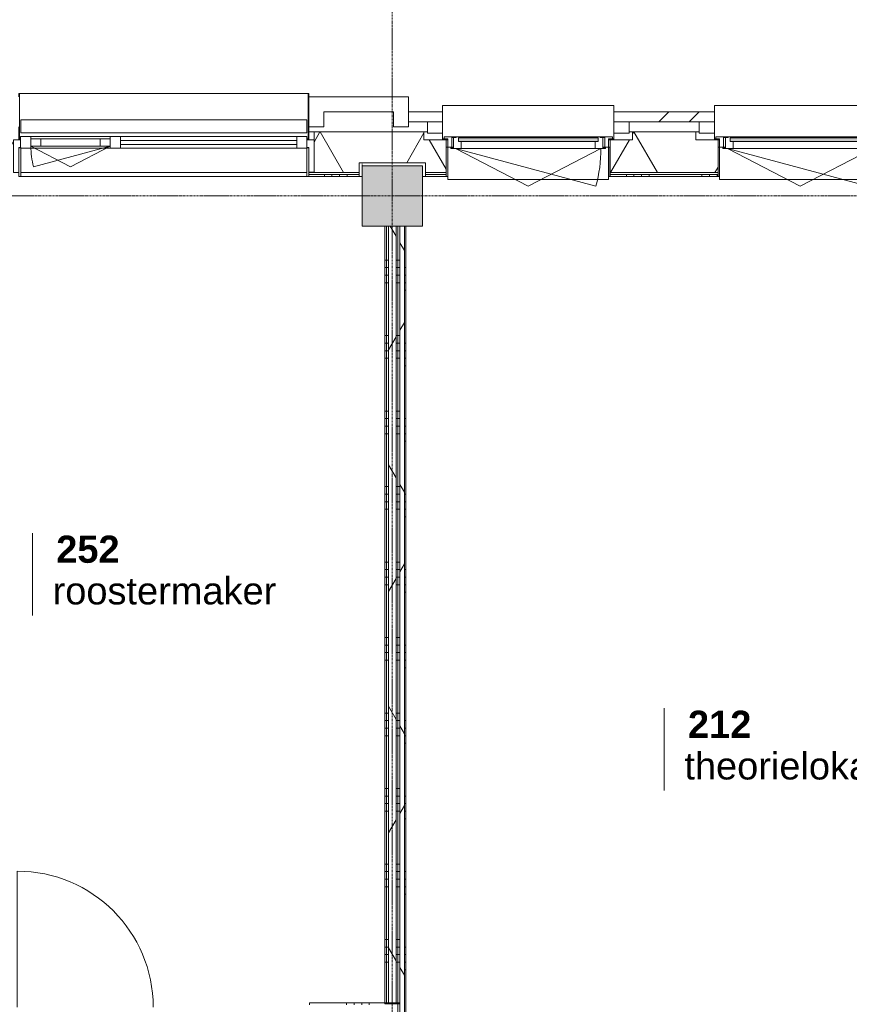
# Model space of a CAD drawing. Header units: millimetres. Extents: x -6115 to 78411, y -6358 to 59618.
# Tile 65 of 99: x 40733 to 46226, y 43246 to 49768. Entities that reach past the tile are written whole.
import ezdxf

# ---------------------------------------------------------------- set-up
doc = ezdxf.new("R2010")
doc.units = ezdxf.units.MM
doc.linetypes.add('Dash', pattern=[6.35, 3.175, -3.175])
doc.linetypes.add('stramien', pattern=[22.225, 12.7, -3.175, 3.175, -3.175])
for name, color, linetype, lineweight in [('00_Algemeen', 7, 'Continuous', 35), ('05_Bouwplaatsvoorzieningen', 7, 'Continuous', 9), ('22_Metselwerk', 7, 'Continuous', 9), ('25_Metaalconstructiewerk', 7, 'Continuous', 9), ('30_Kozijnen-ramen-deuren', 7, 'Continuous', 9), ('42_Dekvloeren en vloersystemen', 7, 'Continuous', 9)]:
    doc.layers.add(name, color=color, linetype=linetype, lineweight=lineweight)
doc.styles.add('Arial_1', font='arial.ttf', dxfattribs={"height": 180})
doc.styles.add('Arial_B', font='arialbd.ttf', dxfattribs={"height": 180})
pattern_1 = [(180, (43250, 46025), (7e-13, -500), []), (180, (43250, 46075), (7e-13, -500), []), (180, (43250, 46125), (7e-13, -500), []), (180, (43250, 46175), (7e-13, -500), [])]
pattern_2 = [(60, (0, 0), (-692.82, 400), []), (120, (0, 0), (-692.82, -400), [])]

# ---------------------------------------------------------------- blocks, each defined once
blk = doc.blocks.new('Direct Shape - 2410-10368 v1 - IFC-model constructie _zonder onderbouw_ _MM21228_-1202395-02 tweede verdieping overzicht')
at = {"layer": '25_Metaalconstructiewerk'}
blk.add_hatch(color=256, dxfattribs=at).paths.add_polyline_path([(-200, -200), (200, -200), (200, 200), (-200, 200), (-200, 5.9)])
for p, q in [((200, 200), (-200, 200)), ((-200, 200), (-200, -200)), ((200, -200), (200, 200)), ((-200, -200), (200, -200))]:
    blk.add_line(p, q, dxfattribs=at)
blk = doc.blocks.new('Direct Shape - NLRS_28_SC_TLB_kolom vierkant prefab_gen_AT_kolom vierkant_gen_lxb 400x400_800334-1202446-02 tweede verdieping overzicht')
blk.add_blockref('Direct Shape - 2410-10368 v1 - IFC-model constructie _zonder onderbouw_ _MM21228_-1202395-02 tweede verdieping overzicht', (0, 0))
blk = doc.blocks.new('2410-10368 v1 - IFC-model constructie _zonder onderbouw_ _MM21228__ifc-1-02 tweede verdieping overzicht')
at = {"layer": '25_Metaalconstructiewerk', "lineweight": 9}
blk.add_blockref('Direct Shape - NLRS_28_SC_TLB_kolom vierkant prefab_gen_AT_kolom vierkant_gen_lxb 400x400_800334-1202446-02 tweede verdieping overzicht', (43200, 48600), dxfattribs=at)
blk = doc.blocks.new('31_AEE_kozijnen_KA1_CS77 - AEE_CS 77_Raam merk A1-6832846-02 tweede verdieping overzicht')
at = {"layer": '30_Kozijnen-ramen-deuren', "true_color": 0xcccccc}
blk.add_hatch(color=254, dxfattribs=at).paths.add_polyline_path([(-462.5, -231.3), (462.5, -231.3), (462.5, -207.3), (-462.5, -207.3)])
at = {"layer": '30_Kozijnen-ramen-deuren'}
for p, q in [((-481.5, -199.5), (-557.5, -199.5)), ((-557.5, -199.5), (-557.5, -212.3)), ((-557.5, -212.3), (-532.5, -212.3)), ((-532.5, -212.3), (-532.5, -267.5)), ((-506.5, -203.3), (-481.5, -203.3)), ((-506.5, -267.5), (-506.5, -203.3)), ((-494.5, -203.8), (-494.5, -272.5)), ((-476.5, -203.8), (-494.5, -203.8)), ((-481.5, -199.5), (-476.5, -199.5)), ((-481.5, -203.3), (-481.5, -199.5)), ((-476.5, -203.3), (-481.5, -203.3)), ((-443.5, -199.5), (-476.5, -199.5)), ((-476.5, -199.5), (-476.5, -203.8)), ((-462.5, -231.3), (-462.5, -207.3)), ((-462.5, -231.3), (-462.5, -207.3)), ((-462.5, -207.3), (462.5, -207.3)), ((462.5, -231.3), (-462.5, -231.3)), ((443.5, -199.5), (-443.5, -199.5)), ((-443.5, -207.3), (-443.5, -199.5)), ((-443.5, -276.5), (-443.5, -231.3)), ((443.5, -199.5), (443.5, -207.3)), ((476.5, -199.5), (443.5, -199.5)), ((443.5, -231.3), (443.5, -276.5)), ((462.5, -207.3), (462.5, -231.3)), ((462.5, -231.3), (462.5, -207.3)), ((476.5, -199.5), (481.5, -199.5)), ((476.5, -203.8), (476.5, -199.5)), ((481.5, -203.3), (476.5, -203.3)), ((494.5, -203.8), (476.5, -203.8)), ((481.5, -199.5), (481.5, -203.3)), ((557.5, -199.5), (481.5, -199.5)), ((481.5, -203.3), (506.5, -203.3)), ((494.5, -272.5), (494.5, -203.8)), ((506.5, -203.3), (506.5, -267.5)), ((532.5, -267.5), (532.5, -212.3)), ((532.5, -212.3), (557.5, -212.3)), ((557.5, -212.3), (557.5, -199.5)), ((-532.5, -267.5), (-506.5, -267.5)), ((-494.5, -272.5), (-511.5, -272.5)), ((-511.5, -272.5), (-511.5, -276.5)), ((-511.5, -276.5), (-443.5, -276.5)), ((-494.5, -267.5), (-506.5, -267.5)), ((-481.5, -276.5), (0, -525.7)), ((-481.5, -276.5), (448.7, -525.7)), ((443.5, -276.5), (-443.5, -276.5)), ((0, -525.7), (481.5, -276.5)), ((443.5, -276.5), (511.5, -276.5)), ((506.5, -267.5), (494.5, -267.5)), ((511.5, -272.5), (494.5, -272.5)), ((506.5, -267.5), (532.5, -267.5)), ((511.5, -276.5), (511.5, -272.5))]:
    blk.add_line(p, q, dxfattribs=at)
blk.add_arc((-481.5, -276.5), 963, 345, 360, dxfattribs=at)
blk = doc.blocks.new('31_AEE_DAI_Dagkant_Interieur - Zonder Onderkant-V135-02 tweede verdieping overzicht')
at = {"layer": '05_Bouwplaatsvoorzieningen'}
for p, q in [((-533, -267.5), (-542.5, -267.5)), ((-533, -461.5), (-533, -267.5)), ((533, -267.5), (533, -461.5)), ((542.5, -267.5), (533, -267.5)), ((-542.5, -461.5), (-533, -461.5)), ((533, -461.5), (542.5, -461.5))]:
    blk.add_line(p, q, dxfattribs=at)
blk = doc.blocks.new('31_AEE_DAI_Dagkant_Interieur - Zonder Onderkant-V136-02 tweede verdieping overzicht')
at = {"layer": '05_Bouwplaatsvoorzieningen'}
for p, q in [((-533, -267.5), (-542.5, -267.5)), ((-533, -461.5), (-533, -267.5)), ((533, -267.5), (533, -461.5)), ((542.5, -267.5), (533, -267.5)), ((-542.5, -461.5), (-533, -461.5)), ((533, -461.5), (542.5, -461.5))]:
    blk.add_line(p, q, dxfattribs=at)
blk = doc.blocks.new('42_AEE_VE_vensterbank - Standaard-6843292-02 tweede verdieping overzicht')
at = {"layer": '05_Bouwplaatsvoorzieningen'}
for p, q in [((-532.5, -482.5), (-532.5, -267.5)), ((532.5, -267.5), (532.5, -482.5)), ((-532.5, -482.5), (532.5, -482.5))]:
    blk.add_line(p, q, dxfattribs=at)
blk = doc.blocks.new('System Panel - 31_AEE_glas-8379063-02 tweede verdieping overzicht')
at = {"layer": '30_Kozijnen-ramen-deuren'}
for p, q in [((583.1, 12.5), (-583.1, 12.5)), ((-583.1, 12.5), (-583.1, -12.5)), ((583.1, -12.5), (583.1, 12.5)), ((-583.1, -12.5), (583.1, -12.5))]:
    blk.add_line(p, q, dxfattribs=at)
blk = doc.blocks.new('Rectangular Mullion - 21_AEE_aluminium_BxD_68x77mm-5675289-02 tweede verdieping overzicht')
at = {"layer": '30_Kozijnen-ramen-deuren'}
for p, q in [((41401, 48993), (42567.2, 48993)), ((41401, 48916), (42567.2, 48916))]:
    blk.add_line(p, q, dxfattribs=at)
blk = doc.blocks.new('Rectangular Mullion - 21_AEE_aluminium_BxD_68x77mm-8378990-02 tweede verdieping overzicht')
at = {"layer": '30_Kozijnen-ramen-deuren'}
for p, q in [((-68, 38.5), (0, 38.5)), ((-68, 25), (-68, 38.5)), ((0, 38.5), (0, -38.5)), ((-68, -38.5), (-68, -25)), ((0, -38.5), (-68, -38.5))]:
    blk.add_line(p, q, dxfattribs=at)
blk = doc.blocks.new('31_AEE_VO_Vliesgevel Paneel - Raam Paneel-8379064-02 tweede verdieping overzicht')
at = {"layer": '30_Kozijnen-ramen-deuren'}
for p, q in [((-196, 25), (-263, 25)), ((-263, 25), (-263, -25)), ((196, 25), (-196, 25)), ((-196, -25), (-196, 25)), ((263, 25), (196, 25)), ((196, 25), (196, -25)), ((263, -25), (263, 25)), ((-263, -25), (-196, -25)), ((-196, -25), (196, -25)), ((196, -25), (263, -25))]:
    blk.add_line(p, q, dxfattribs=at)
blk = doc.blocks.new('Rectangular Mullion - 21_AEE_aluminium_BxD_68x77mm-4873479-02 tweede verdieping overzicht')
at = {"layer": '30_Kozijnen-ramen-deuren'}
for p, q in [((40807, 48993), (41333, 48993)), ((40807, 48916), (41333, 48916))]:
    blk.add_line(p, q, dxfattribs=at)
blk = doc.blocks.new('Rectangular Mullion - 21_AEE_aluminium_BxD_68x77mm-8379970-02 tweede verdieping overzicht')
at = {"layer": '30_Kozijnen-ramen-deuren'}
for p, q in [((-34, 38.5), (34, 38.5)), ((-34, -38.5), (-34, 38.5)), ((34, 38.5), (34, 25)), ((34, -38.5), (-34, -38.5)), ((34, -25), (34, -38.5))]:
    blk.add_line(p, q, dxfattribs=at)
blk = doc.blocks.new('21_AEE_WA_lekdorpel - 21_AEE_WA_lekdorpel-V196-02 tweede verdieping overzicht')
at = {"layer": '05_Bouwplaatsvoorzieningen'}
for p, q in [((-567.5, -34.5), (-567.5, 8)), ((-567.5, 8), (567.5, 8)), ((567.5, 8), (567.5, -34.5)), ((-567.5, -213), (-567.5, -176.5)), ((567.5, -176.5), (567.5, -213)), ((-567.5, -215), (-567.5, -213)), ((-532.5, -213), (-567.5, -213)), ((-532.5, -215), (-567.5, -215)), ((567.5, -213), (532.5, -213)), ((567.5, -215), (532.5, -215)), ((567.5, -213), (567.5, -215))]:
    blk.add_line(p, q, dxfattribs=at)
blk = doc.blocks.new('21_AEE_WA_lekdorpel - 21_AEE_WA_lekdorpel-V197-02 tweede verdieping overzicht')
at = {"layer": '05_Bouwplaatsvoorzieningen'}
for p, q in [((-567.5, -34.5), (-567.5, 8)), ((-567.5, 8), (567.5, 8)), ((567.5, 8), (567.5, -34.5)), ((-567.5, -213), (-567.5, -176.5)), ((567.5, -176.5), (567.5, -213)), ((-567.5, -215), (-567.5, -213)), ((-532.5, -213), (-567.5, -213)), ((-532.5, -215), (-567.5, -215)), ((567.5, -213), (532.5, -213)), ((567.5, -215), (532.5, -215)), ((567.5, -213), (567.5, -215))]:
    blk.add_line(p, q, dxfattribs=at)
blk = doc.blocks.new('31_AEE_SA_Stelkozijn - Specials A-8332686-02 tweede verdieping overzicht')
at = {"layer": '30_Kozijnen-ramen-deuren', "lineweight": 18}
for p, q in [((-960.1, 502.5), (-995, 502.5)), ((-995, 502.5), (-995, 284.5)), ((-960.1, 338.5), (-960.1, 502.5)), ((995, 502.5), (960.1, 502.5)), ((960.1, 502.5), (960.1, 338.5)), ((995, 284.5), (995, 502.5)), ((-948.1, 338.5), (-960.1, 338.5)), ((-948.1, 284.5), (-948.1, 338.5)), ((960.1, 338.5), (948.1, 338.5)), ((948.1, 338.5), (948.1, 284.5)), ((-995, 284.5), (-948.1, 284.5)), ((948.1, 284.5), (995, 284.5))]:
    blk.add_line(p, q, dxfattribs=at)
at = {"layer": '30_Kozijnen-ramen-deuren'}
blk.add_line((-947.6, 502.5), (947.6, 502.5), dxfattribs=at)
blk = doc.blocks.new('41_AEE_SA_Lekdorpel_40mm overstek - Lekdorpel-8332688-02 tweede verdieping overzicht')
at = {"layer": '30_Kozijnen-ramen-deuren'}
for p, q in [((-960, 200), (-960, 280.5)), ((-948.1, 280.5), (-960, 280.5)), ((-955, -13.4), (-955, 279.5)), ((-955, 279.5), (-948.1, 279.5)), ((960, 280.5), (948.1, 280.5)), ((948.1, 279.5), (955, 279.5)), ((955, 279.5), (955, -13.4)), ((960, 280.5), (960, 200)), ((-960, -13.4), (-960, 0)), ((-960, -13.4), (-960, -22.5)), ((-960, -21.5), (-960, -22.5)), ((-960, -22.5), (-955, -22.5)), ((-955, -13.4), (-955, -22.5)), ((-955, -21.7), (-955, -22.5)), ((-955, -22.5), (955, -22.5)), ((955, -22.5), (955, -13.4)), ((955, -22.5), (955, -21.7)), ((955, -22.5), (960, -22.5)), ((960, 0), (960, -13.4)), ((960, -22.5), (960, -13.4)), ((960, -22.5), (960, -21.5))]:
    blk.add_line(p, q, dxfattribs=at)
blk = doc.blocks.new('AEE_SA_Dagkant_interieur - Dagkant Interieur-8332689-02 tweede verdieping overzicht')
at = {"layer": '30_Kozijnen-ramen-deuren', "lineweight": 18}
for p, q in [((-947.6, 527), (-960.1, 527)), ((-960.1, 527), (-960.1, 335.6)), ((-947.6, 335.6), (-947.6, 527)), ((960.1, 527), (947.6, 527)), ((947.6, 527), (947.6, 335.6)), ((960.1, 335.6), (960.1, 527)), ((-960.1, 335.6), (-947.6, 335.6)), ((947.6, 335.6), (960.1, 335.6))]:
    blk.add_line(p, q, dxfattribs=at)
blk = doc.blocks.new('30_AEE_VO_draairichting - 30_AEE_VO_draairichting-8379082-02 tweede verdieping overzicht')
at = {"layer": '30_Kozijnen-ramen-deuren'}
for p, q in [((245.1, 136.1), (-263, 0)), ((0, 136.1), (-263, 0)), ((263, 0), (0, 136.1))]:
    blk.add_line(p, q, dxfattribs=at)
blk.add_arc((-263, 0), 526, 360, 15, dxfattribs=at)
blk = doc.blocks.new('AEE_Zonnescherm11 - AEE_Zonnescherm-6441968-02 tweede verdieping overzicht')
at = {"layer": '30_Kozijnen-ramen-deuren'}
for p, q in [((23455.5, 54490.2), (25351, 54490.2)), ((23455.5, 54490.2), (23455.5, 54405.2)), ((25351, 54490.2), (25351, 54405.2)), ((25351, 54405.2), (23455.5, 54405.2))]:
    blk.add_line(p, q, dxfattribs=at)
blk = doc.blocks.new('30_AEE_VO_draairichting - 30_AEE_VO_draairichting-8193140-02 tweede verdieping overzicht')
at = {"layer": '30_Kozijnen-ramen-deuren'}
blk.add_line((-450, 900), (-450, 0), dxfattribs=at)
blk.add_arc((-450, 0), 900, 360, 90, dxfattribs=at)
blk = doc.blocks.new('00_AEE_tag_ruimte_klein - Naam _ nummer-752176-02 tweede verdieping overzicht')
at = {"layer": '00_Algemeen', "lineweight": 9}
for p, q in [((-8.061, 7.172), (-8.061, 4.245)), ((-8.061, 4.468), (-8.061, 1.718))]:
    blk.add_line(p, q, dxfattribs=at)

msp = doc.modelspace()

# ---------------------------------------------------------------- hatches: boundary and pattern name
at = {"layer": '22_Metselwerk'}
h = msp.add_hatch(dxfattribs=at)
h.set_pattern_fill('FP_173', color=256, angle=45, style=0, pattern_type=2)
h.set_pattern_definition([(45, (400, -3e-13), (-565.6854, 565.6854), []), (45, (600, -5e-13), (-565.6854, 565.6854), [])])
h.paths.add_polyline_path([(43410, 49091), (43410, 49091.5), (43532.5, 49091.5), (43532.5, 49157), (43307.5, 49157), (43307.5, 49091)])
h.paths.add_polyline_path([(44790, 49091), (45332.5, 49091.5), (45332.5, 49157), (44667.5, 49157), (44667.5, 49091.5), (44790, 49091.5)])
h.paths.add_polyline_path([(46590, 49091), (47132.5, 49091.5), (47132.5, 49157), (46467.5, 49157), (46467.5, 49091.5), (46590, 49091.5)])
h.paths.add_polyline_path([(48390, 49091), (48932.5, 49091.5), (48932.5, 49157), (48267.5, 49157), (48267.5, 49091.5), (48390, 49091.5)])
h.paths.add_polyline_path([(50194.5, 49091), (50732.5, 49091.5), (50732.5, 49157), (50067.5, 49157), (50067.5, 49091.5), (50190, 49091)])
h.paths.add_polyline_path([(51990, 49091), (52532.5, 49091.5), (52532.5, 49157), (51867.5, 49157), (51867.5, 49091.5), (51990, 49091.5)])
h.paths.add_polyline_path([(53790, 49091), (54332.5, 49091.5), (54332.5, 49157), (53667.5, 49157), (53667.5, 49091.5), (53790, 49091.5)])
h.paths.add_polyline_path([(55590, 49091), (56132.5, 49091.5), (56132.5, 49157), (55467.5, 49157), (55467.5, 49091.5), (55590, 49091.5)])
h.paths.add_polyline_path([(57390, 49091), (57932.5, 49091.5), (57932.5, 49157), (57267.5, 49157), (57267.5, 49091.5), (57390, 49091.5)])
h.paths.add_polyline_path([(59190, 49091), (59732.5, 49091.5), (59732.5, 49157), (59067.5, 49157), (59067.5, 49091.5), (59190, 49091.5)])
h.paths.add_polyline_path([(60990, 49091), (61532.5, 49091.5), (61532.5, 49157), (60867.5, 49157), (60867.5, 49091.5), (60990, 49091.5)])
h.paths.add_polyline_path([(62790, 49091), (63332.5, 49091.5), (63332.5, 49157), (62667.5, 49157), (62667.5, 49091.5), (62790, 49091.5)])
h.paths.add_polyline_path([(64590, 49091), (65132.5, 49091.5), (65132.5, 49157), (64467.5, 49157), (64467.5, 49091.5), (64590, 49091.5)])
h.paths.add_polyline_path([(66390, 49091), (70691.5, 49091), (70691.5, 49157), (66267.5, 49157), (66267.5, 49091.5), (66390, 49091.5)])
h = msp.add_hatch(dxfattribs=at)
h.set_pattern_fill('FP_207', color=256, angle=60, style=0, pattern_type=2)
h.set_pattern_definition([(240, (35100, 49024.5), (519.615, -300), []), (300, (35100, 49024.5), (519.615, 300), [])])
h.paths.add_polyline_path([(220, 48754.5), (3957.5, 48754.5), (3957.5, 48972.5), (3810, 48972.5), (3810, 49024.5), (-154.5, 49024.5), (-154.5, 48820), (220, 48820)])
h.paths.add_polyline_path([(5175.2, 48754.5), (5180, 48754.5), (5180, 48820), (5620, 48820), (5620, 48754.5), (5757.5, 48754.5), (5757.5, 48972.5), (5610, 48972.5), (5610, 49024.5), (5190, 49024.5), (5190, 48972.5), (5042.5, 48972.5), (5042.5, 48754.5)])
h.paths.add_polyline_path([(6842.5, 48754.5), (7557.5, 48754.5), (7557.5, 48972.5), (7410, 48972.5), (7410, 49024.5), (6990, 49024.5), (6990, 48972.5), (6842.5, 48972.5)])
h.paths.add_polyline_path([(8642.5, 48754.5), (9357.5, 48754.5), (9357.5, 48972.5), (9210, 48972.5), (9210, 49024.5), (8790, 49024.5), (8790, 48972.5), (8642.5, 48972.5)])
h.paths.add_polyline_path([(10580, 48754.5), (10580, 48820), (11020, 48820), (11020, 48754.5), (11157.5, 48754.5), (11157.5, 48972.5), (11010, 48972.5), (11010, 49024.5), (10590, 49024.5), (10590, 48972.5), (10442.5, 48972.5), (10442.5, 48754.5)])
h.paths.add_polyline_path([(12242.5, 48754.5), (12957.5, 48754.5), (12957.5, 48972.5), (12810, 48972.5), (12810, 49024.5), (12390, 49024.5), (12390, 48972.5), (12242.5, 48972.5)])
h.paths.add_polyline_path([(14042.5, 48754.5), (14757.5, 48754.5), (14757.5, 48972.5), (14610, 48972.5), (14610, 49024.5), (14190, 49024.5), (14190, 48972.5), (14042.5, 48972.5)])
h.paths.add_polyline_path([(15842.5, 48754.5), (15980, 48754.5), (15980, 48820), (16420, 48820), (16420, 48754.5), (16557.5, 48754.5), (16557.5, 48972.5), (16410, 48972.5), (16410, 49024.5), (15990, 49024.5), (15990, 48972.5), (15842.5, 48972.5)])
h.paths.add_polyline_path([(17642.5, 48754.5), (18357.5, 48754.5), (18357.5, 48972.5), (18210, 48972.5), (18210, 49024.5), (17790, 49024.5), (17790, 48972.5), (17642.5, 48972.5)])
h.paths.add_polyline_path([(19442.5, 48754.5), (20157.5, 48754.5), (20157.5, 48972.5), (20010, 48972.5), (20010, 49024.5), (19590, 49024.5), (19590, 48972.5), (19442.5, 48972.5)])
h.paths.add_polyline_path([(21242.5, 48754.5), (22980, 48754.5), (22980, 48820), (23412.4, 48820), (23412.4, 49024.5), (21390, 49024.5), (21390, 48972.5), (21242.5, 48972.5)])
h.paths.add_polyline_path([(23447.4, 48754.5), (23447.4, 48757.5), (23420, 48757.5), (23420, 48754.5)])
h.paths.add_polyline_path([(26687.4, 48754.5), (26870, 48754.5), (26870, 48820), (27130, 48820), (27130, 48754.5), (27347, 48754.5), (27347, 48757.5), (27312, 48757.5), (27312, 49024.5), (26722.4, 49024.5), (26722.4, 48757.5), (26687.4, 48757.5)])
h.paths.add_polyline_path([(29267, 48754.5), (29570, 48754.5), (29570, 48820), (29830, 48820), (29830, 48754.5), (29939, 48754.5), (29939, 49024.5), (29302, 49024.5), (29302, 48757.5), (29267, 48757.5)])
h.paths.add_polyline_path([(31835.2, 48754.5), (32270, 48754.5), (32270, 48820), (32530, 48820), (32530, 48754.5), (33960, 48754.5), (33960, 48820), (34212.4, 48820), (34212.4, 49024.5), (31835.2, 49024.5)])
h.paths.add_polyline_path([(34247.4, 48754.5), (34247.4, 48757.5), (34220, 48757.5), (34220, 48754.5)])
h.paths.add_polyline_path([(37575, 48754.5), (37670, 48754.5), (37670, 48820), (37930, 48820), (37930, 48754.5), (38147, 48754.5), (38147, 48757.5), (38112, 48757.5), (38112, 49024.5), (37522.4, 49024.5), (37522.4, 48757.5), (37487.4, 48757.5), (37487.4, 48754.5), (37504.5, 48754.5)])
h.paths.add_polyline_path([(40067, 48754.5), (40370, 48754.5), (40370, 48820), (40630, 48820), (40630, 48754.5), (40727.1, 48754.5), (40727.1, 48757.5), (40692.1, 48757.5), (40692.1, 49024.5), (40102, 49024.5), (40102, 48757.5), (40067, 48757.5)])
h.paths.add_polyline_path([(42647.1, 48754.5), (42980, 48754.5), (42980, 48820), (43420, 48820), (43420, 48754.5), (43557.5, 48754.5), (43557.5, 48972.5), (43410, 48972.5), (43410, 49024.5), (42682.1, 49024.5), (42682.1, 48757.5), (42647.1, 48757.5)])
h.paths.add_polyline_path([(44642.5, 48754.5), (45357.5, 48754.5), (45357.5, 48972.5), (45210, 48972.5), (45210, 49024.5), (44790, 49024.5), (44790, 48972.5), (44642.5, 48972.5)])
h.paths.add_polyline_path([(46442.5, 48754.5), (47157.5, 48754.5), (47157.5, 48972.5), (47010, 48972.5), (47010, 49024.5), (46590, 49024.5), (46590, 48972.5), (46442.5, 48972.5)])
h.paths.add_polyline_path([(48380, 48754.5), (48380, 48820), (48820, 48820), (48820, 48754.5), (48957.5, 48754.5), (48957.5, 48972.5), (48810, 48972.5), (48810, 49024.5), (48390, 49024.5), (48390, 48972.5), (48242.5, 48972.5), (48242.5, 48754.5)])
h.paths.add_polyline_path([(50042.5, 48754.5), (50757.5, 48754.5), (50757.5, 48972.5), (50610, 48972.5), (50610, 49024.5), (50190, 49024.5), (50190, 48972.5), (50042.5, 48972.5)])
h.paths.add_polyline_path([(51842.5, 48754.5), (52557.5, 48754.5), (52557.5, 48972.5), (52410, 48972.5), (52410, 49024.5), (51990, 49024.5), (51990, 48972.5), (51842.5, 48972.5)])
h.paths.add_polyline_path([(53642.5, 48754.5), (53780, 48754.5), (53780, 48820), (54220, 48820), (54220, 48754.5), (54357.5, 48754.5), (54357.5, 48972.5), (54210, 48972.5), (54210, 49024.5), (53790, 49024.5), (53790, 48972.5), (53642.5, 48972.5)])
h.paths.add_polyline_path([(55442.5, 48754.5), (56157.5, 48754.5), (56157.5, 48972.5), (56010, 48972.5), (56010, 49024.5), (55590, 49024.5), (55590, 48972.5), (55442.5, 48972.5)])
h.paths.add_polyline_path([(57242.5, 48754.5), (57957.5, 48754.5), (57957.5, 48972.5), (57810, 48972.5), (57810, 49024.5), (57390, 49024.5), (57390, 48972.5), (57242.5, 48972.5)])
h.paths.add_polyline_path([(59180, 48754.5), (59180, 48820), (59620, 48820), (59620, 48754.5), (59757.5, 48754.5), (59757.5, 48972.5), (59610, 48972.5), (59610, 49024.5), (59190, 49024.5), (59190, 48972.5), (59042.5, 48972.5), (59042.5, 48754.5)])
h.paths.add_polyline_path([(60842.5, 48754.5), (61557.5, 48754.5), (61557.5, 48972.5), (61410, 48972.5), (61410, 49024.5), (60990, 49024.5), (60990, 48972.5), (60842.5, 48972.5)])
h.paths.add_polyline_path([(62642.5, 48754.5), (63357.5, 48754.5), (63357.5, 48972.5), (63210, 48972.5), (63210, 49024.5), (62790, 49024.5), (62790, 48972.5), (62642.5, 48972.5)])
h.paths.add_polyline_path([(64580, 48754.5), (64580, 48820), (65020, 48820), (65020, 48754.5), (65157.5, 48754.5), (65157.5, 48972.5), (65010, 48972.5), (65010, 49024.5), (64590, 49024.5), (64590, 48972.5), (64442.5, 48972.5), (64442.5, 48754.5)])
h.paths.add_polyline_path([(66242.5, 48754.5), (69980, 48754.5), (69980, 48820), (70354.5, 48820), (70354.5, 49024.5), (66390, 49024.5), (66390, 48972.5), (66242.5, 48972.5)])
h = msp.add_hatch(dxfattribs=at)
h.set_pattern_fill('FP_208', color=256, angle=90, style=0, pattern_type=2)
h.set_pattern_definition([(270, (34900, 49024.5), (500, -2e-12), []), (270, (34850, 49024.5), (500, -2e-12), []), (270, (34800, 49024.5), (500, -2e-12), []), (270, (34750, 49024.5), (500, -2e-12), [])])
h.paths.add_polyline_path([(220, 48730), (3957.5, 48730), (3957.5, 48742.5), (220, 48742.5)])
h.paths.add_polyline_path([(5180, 48730), (5180, 48742.5), (5042.5, 48742.5), (5042.5, 48730)])
h.paths.add_polyline_path([(5757.5, 48730), (5757.5, 48742.5), (5620, 48742.5), (5620, 48730)])
h.paths.add_polyline_path([(6842.5, 48730), (7157.5, 48730), (7157.5, 48742.5), (6842.5, 48742.5)])
h.paths.add_polyline_path([(7187.5, 48730), (7287.5, 48730), (7287.5, 48742.5), (7187.5, 48742.5)])
h.paths.add_polyline_path([(7317.5, 48730), (7557.5, 48730), (7557.5, 48742.5), (7317.5, 48742.5)])
h.paths.add_polyline_path([(8642.5, 48730), (9357.5, 48730), (9357.5, 48742.5), (8642.5, 48742.5)])
h.paths.add_polyline_path([(10580, 48730), (10580, 48742.5), (10442.5, 48742.5), (10442.5, 48730)])
h.paths.add_polyline_path([(11020, 48730), (11157.5, 48730), (11157.5, 48742.5), (11020, 48742.5)])
h.paths.add_polyline_path([(12242.5, 48730), (12957.5, 48730), (12957.5, 48742.5), (12242.5, 48742.5)])
h.paths.add_polyline_path([(14042.5, 48730), (14450, 48730), (14450, 48742.5), (14042.5, 48742.5)])
h.paths.add_polyline_path([(14490, 48730), (14757.5, 48730), (14757.5, 48742.5), (14480, 48742.5), (14480, 48730)])
h.paths.add_polyline_path([(15842.5, 48730), (15980, 48730), (15980, 48742.5), (15842.5, 48742.5)])
h.paths.add_polyline_path([(16420, 48730), (16557.5, 48730), (16557.5, 48742.5), (16420, 48742.5)])
h.paths.add_polyline_path([(17642.5, 48730), (18357.5, 48730), (18357.5, 48742.5), (17642.5, 48742.5)])
h.paths.add_polyline_path([(19442.5, 48730), (20157.5, 48730), (20157.5, 48742.5), (19442.5, 48742.5)])
h.paths.add_polyline_path([(21537.5, 48730), (21550, 48730), (21550, 48742.5), (21242.5, 48742.5), (21242.5, 48730), (21525, 48730)])
h.paths.add_polyline_path([(21625, 48730), (21650, 48730), (21650, 48742.5), (21625, 48742.5)])
h.paths.add_polyline_path([(21680, 48730), (22980, 48730), (22980, 48742.5), (21680, 48742.5)])
h.paths.add_polyline_path([(23420, 48730), (23447.4, 48730), (23447.4, 48742.5), (23420, 48742.5)])
h.paths.add_polyline_path([(26687.4, 48730), (26870, 48730), (26870, 48742.5), (26687.4, 48742.5)])
h.paths.add_polyline_path([(27130, 48730), (27347, 48730), (27347, 48742.5), (27130, 48742.5)])
h.paths.add_polyline_path([(29267, 48730), (29570, 48730), (29570, 48742.5), (29267, 48742.5)])
h.paths.add_polyline_path([(29830, 48730), (29939, 48730), (29939, 48742.5), (29830, 48742.5)])
h.paths.add_polyline_path([(31835.2, 48730), (32270, 48730), (32270, 48742.5), (31835.2, 48742.5)])
h.paths.add_polyline_path([(32530, 48730), (33960, 48730), (33960, 48742.5), (32530, 48742.5)])
h.paths.add_polyline_path([(34247.4, 48730), (34247.4, 48742.5), (34220, 48742.5), (34220, 48730)])
h.paths.add_polyline_path([(37575, 48730), (37575, 48742.5), (37487.4, 48742.5), (37487.4, 48730), (37562.5, 48730)])
h.paths.add_polyline_path([(37670, 48730), (37670, 48742.5), (37625, 48742.5), (37625, 48730), (37650, 48730)])
h.paths.add_polyline_path([(37930, 48730), (38147, 48730), (38147, 48742.5), (37930, 48742.5)])
h.paths.add_polyline_path([(40067, 48730), (40370, 48730), (40370, 48742.5), (40067, 48742.5)])
h.paths.add_polyline_path([(40630, 48730), (40727.1, 48730), (40727.1, 48742.5), (40630, 48742.5)])
h.paths.add_polyline_path([(42647.1, 48730), (42980, 48730), (42980, 48742.5), (42647.1, 48742.5)])
h.paths.add_polyline_path([(43557.5, 48730), (43557.5, 48742.5), (43420, 48742.5), (43420, 48730), (43547.4, 48730)])
h.paths.add_polyline_path([(44642.5, 48730), (45357.5, 48730), (45357.5, 48742.5), (44642.5, 48742.5)])
h.paths.add_polyline_path([(46442.5, 48730), (47157.5, 48730), (47157.5, 48742.5), (46442.5, 48742.5)])
h.paths.add_polyline_path([(48242.5, 48730), (48380, 48730), (48380, 48742.5), (48242.5, 48742.5)])
h.paths.add_polyline_path([(48957.5, 48730), (48957.5, 48742.5), (48820, 48742.5), (48820, 48730)])
h.paths.add_polyline_path([(50042.5, 48730), (50757.5, 48730), (50757.5, 48742.5), (50042.5, 48742.5)])
h.paths.add_polyline_path([(51842.5, 48730), (52557.5, 48730), (52557.5, 48742.5), (51842.5, 48742.5)])
h.paths.add_polyline_path([(53780, 48730), (53780, 48742.5), (53642.5, 48742.5), (53642.5, 48730)])
h.paths.add_polyline_path([(54220, 48730), (54357.5, 48730), (54357.5, 48742.5), (54220, 48742.5)])
h.paths.add_polyline_path([(55442.5, 48730), (56157.5, 48730), (56157.5, 48742.5), (55442.5, 48742.5)])
h.paths.add_polyline_path([(57242.5, 48730), (57957.5, 48730), (57957.5, 48742.5), (57242.5, 48742.5)])
h.paths.add_polyline_path([(59042.5, 48730), (59180, 48730), (59180, 48742.5), (59042.5, 48742.5)])
h.paths.add_polyline_path([(59620, 48730), (59757.5, 48730), (59757.5, 48742.5), (59620, 48742.5)])
h.paths.add_polyline_path([(60842.5, 48730), (61557.5, 48730), (61557.5, 48742.5), (60842.5, 48742.5)])
h.paths.add_polyline_path([(62642.5, 48730), (63357.5, 48730), (63357.5, 48742.5), (62642.5, 48742.5)])
h.paths.add_polyline_path([(64442.5, 48730), (64580, 48730), (64580, 48742.5), (64442.5, 48742.5)])
h.paths.add_polyline_path([(65157.5, 48730), (65157.5, 48742.5), (65020, 48742.5), (65020, 48730)])
h.paths.add_polyline_path([(66242.5, 48730), (69980, 48730), (69980, 48742.5), (66242.5, 48742.5)])
h = msp.add_hatch(dxfattribs=at)
h.set_pattern_fill('FP_1', color=256, angle=90, style=0, pattern_type=2)
h.set_pattern_definition(pattern_1)
h.paths.add_polyline_path([(43150, 43250), (43162.5, 43250), (43162.5, 48400), (43150, 48400), (43150, 43760.5)])
h = msp.add_hatch(dxfattribs=at)
h.set_pattern_fill('FP_1', color=256, angle=90, style=0, pattern_type=2)
h.set_pattern_definition(pattern_1)
h.paths.add_polyline_path([(43175, 43250), (43175, 48400), (43162.5, 48400), (43162.5, 43250)])
h = msp.add_hatch(dxfattribs=at)
h.set_pattern_fill('FP_2', color=256, angle=60, style=0, pattern_type=2)
h.set_pattern_definition(pattern_2)
h.paths.add_polyline_path([(43175, 43250), (43225, 43250), (43225, 48400), (43175, 48400), (43175, 43760.5)])
h = msp.add_hatch(dxfattribs=at)
h.set_pattern_fill('FP_1', color=256, angle=90, style=0, pattern_type=2)
h.set_pattern_definition(pattern_1)
h.paths.add_polyline_path([(43237.5, 43250), (43237.5, 48400), (43225, 48400), (43225, 43250)])
h = msp.add_hatch(dxfattribs=at)
h.set_pattern_fill('FP_1', color=256, angle=90, style=0, pattern_type=2)
h.set_pattern_definition(pattern_1)
h.paths.add_polyline_path([(43237.5, 43250), (43250, 43250), (43250, 48400), (43237.5, 48400), (43237.5, 43760.5)])
h = msp.add_hatch(dxfattribs=at)
h.set_pattern_fill('FP_2', color=256, angle=60, style=0, pattern_type=2)
h.set_pattern_definition(pattern_2)
h.paths.add_polyline_path([(43250, 43250), (43280, 43250), (43280, 48400), (43250, 48400), (43250, 43760.5)])
h = msp.add_hatch(dxfattribs=at)
h.set_pattern_fill('FP_315', color=256, angle=90, style=0, pattern_type=2)
h.set_pattern_definition([(1e-13, (43250, 45625), (-9e-13, 500), []), (1e-13, (43250, 45575), (-9e-13, 500), []), (1e-13, (43250, 45525), (-9e-13, 500), []), (1e-13, (43250, 45475), (-9e-13, 500), [])])
h.paths.add_polyline_path([(43280, 43250), (43290, 43250), (43290, 48400), (43280, 48400), (43280, 43760.5)])
h = msp.add_hatch(dxfattribs=at)
h.set_pattern_fill('FP_103', color=256, angle=90, style=0, pattern_type=2)
h.set_pattern_definition([(90, (37897.5, 43150), (-500, -2e-12), []), (90, (37947.5, 43150), (-500, -2e-12), []), (90, (37997.5, 43150), (-500, -2e-12), []), (90, (38047.5, 43150), (-500, -2e-12), [])])
h.paths.add_polyline_path([(43237.5, 43242.5), (43237.5, 43255), (42651, 43255), (42651, 43242.5), (43225, 43242.5)])
h.paths.add_polyline_path([(40625, 43242.5), (40650, 43242.5), (40650, 43255), (40625, 43255)])
h.paths.add_polyline_path([(40575, 43242.5), (40575, 43255), (39651, 43255), (39651, 43242.5), (39921.6, 43242.5)])
h.paths.add_polyline_path([(37625, 43242.5), (37650, 43242.5), (37650, 43255), (37625, 43255)])
h.paths.add_polyline_path([(37504.5, 43242.5), (37575, 43242.5), (37575, 43255), (37211, 43255), (37211, 43242.5)])
h.paths.add_polyline_path([(35087.4, 43242.5), (35135, 43242.5), (35135, 43255), (34440.5, 43255), (34440.5, 43242.5)])
h.paths.add_polyline_path([(35210, 43242.5), (35210, 43255), (35185, 43255), (35185, 43242.5)])
h.paths.add_polyline_path([(32245, 43242.5), (32270, 43242.5), (32270, 43255), (32245, 43255)])
h.paths.add_polyline_path([(32439.5, 43242.5), (32439.5, 43255), (32345, 43255), (32345, 43242.5)])
h = msp.add_hatch(dxfattribs=at)
h.set_pattern_fill('FP_237', color=256, angle=90, style=0, pattern_type=2)
h.set_pattern_definition([(180, (43250, 41852.5), (9e-13, -500), []), (180, (43250, 41902.5), (9e-13, -500), []), (180, (43250, 41952.5), (9e-13, -500), []), (180, (43250, 42002.5), (9e-13, -500), [])])
h.paths.add_polyline_path([(43237.5, 40137.5), (43250, 40137.5), (43250, 43255), (43237.5, 43255), (43237.5, 40155.7)])
h = msp.add_hatch(dxfattribs=at)
h.set_pattern_fill('FP_2', color=256, angle=60, style=0, pattern_type=2)
h.set_pattern_definition(pattern_2)
h.paths.add_polyline_path([(43280, 40125), (43280, 43250), (43250, 43250), (43250, 40125)])
h = msp.add_hatch(dxfattribs=at)
h.set_pattern_fill('FP_314', color=256, angle=90, style=0, pattern_type=2)
h.set_pattern_definition([(2e-13, (43250, 41500), (-1e-12, 500), []), (2e-13, (43250, 41450), (-1e-12, 500), []), (2e-13, (43250, 41400), (-1e-12, 500), []), (2e-13, (43250, 41350), (-1e-12, 500), [])])
h.paths.add_polyline_path([(43280, 40150), (43290, 40150), (43290, 43250), (43280, 43250), (43280, 40433)])

# ---------------------------------------------------------------- linework, layer by layer
at = {"layer": '00_Algemeen', "color": 150, "linetype": 'stramien', "lineweight": 9, "true_color": 0x0080ff}
for p, q in [((43200, -4950.1), (43200, 59018.3)), ((77811.4, 48600), (-5515.3, 48600))]:
    msp.add_line(p, q, dxfattribs=at)
at = {"layer": '00_Algemeen', "linetype": 'Dash', "lineweight": 9}
msp.add_line((43000, 48820), (43000, 48800), dxfattribs=at)
at = {"layer": '22_Metselwerk', "lineweight": 18}
for p, q in [((43307.5, 49257), (42647.1, 49257)), ((42647.1, 49257), (42647.1, 49057)), ((43307.5, 49057), (43307.5, 49257)), ((42747.1, 49157), (43207.5, 49157)), ((42747.1, 49057), (42747.1, 49157)), ((43207.5, 49157), (43207.5, 49057)), ((42647.1, 49057), (42747.1, 49057)), ((43207.5, 49057), (43307.5, 49057)), ((43410, 49024.5), (42682.1, 49024.5)), ((42682.1, 49024.5), (42682.1, 48757.5)), ((43410, 48972.5), (43410, 49024.5)), ((45210, 49024.5), (44790, 49024.5)), ((44790, 49024.5), (44790, 48972.5)), ((45210, 48972.5), (45210, 49024.5)), ((43557.5, 48972.5), (43410, 48972.5)), ((43557.5, 48754.5), (43557.5, 48972.5)), ((44790, 48972.5), (44642.5, 48972.5)), ((44642.5, 48972.5), (44642.5, 48754.5)), ((45357.5, 48972.5), (45210, 48972.5)), ((45357.5, 48754.5), (45357.5, 48972.5)), ((42980, 48754.5), (42980, 48820)), ((42980, 48820), (43420, 48820)), ((43420, 48820), (43420, 48754.5)), ((42682.1, 48757.5), (42647.1, 48757.5)), ((42647.1, 48757.5), (42647.1, 48754.5)), ((42647.1, 48754.5), (42980, 48754.5)), ((43420, 48754.5), (43557.5, 48754.5)), ((44642.5, 48754.5), (45357.5, 48754.5)), ((43225, 48400), (43175, 48400)), ((43175, 43250), (43175, 48400)), ((43225, 43250), (43225, 48400)), ((43175, 43250), (43225, 43250))]:
    msp.add_line(p, q, dxfattribs=at)
at = {"layer": '22_Metselwerk'}
for p, q in [((43532.5, 49157), (43307.5, 49157)), ((43532.5, 49091.5), (43532.5, 49157)), ((45332.5, 49157), (44667.5, 49157)), ((44667.5, 49157), (44667.5, 49091.5)), ((45332.5, 49091.5), (45332.5, 49157)), ((43307.5, 49091), (43532.5, 49091)), ((43410, 49091), (43410, 49091.5)), ((43410, 49091.5), (43532.5, 49091.5)), ((43432.5, 49091), (43432.5, 49015)), ((43532.5, 49015), (43532.5, 49091)), ((44667.5, 49091.5), (44790, 49091.5)), ((44667.5, 49091), (45332.5, 49091)), ((44667.5, 49091), (44667.5, 49015)), ((44767.5, 49015), (44767.5, 49091)), ((44790, 49091.5), (44790, 49091)), ((45210, 49091), (45210, 49091.5)), ((45210, 49091.5), (45332.5, 49091.5)), ((45232.5, 49091), (45232.5, 49015)), ((45332.5, 49015), (45332.5, 49091)), ((42647.1, 49024.5), (42682.1, 49024.5)), ((42647.1, 48976.5), (42647.1, 48972.5)), ((43410, 49024.5), (43432.5, 49024.5)), ((43432.5, 49015), (43532.5, 49015)), ((44667.5, 49015), (44767.5, 49015)), ((44767.5, 49024.5), (44790, 49024.5)), ((45210, 49024.5), (45232.5, 49024.5)), ((45232.5, 49015), (45332.5, 49015)), ((43557.5, 48972.5), (43567.5, 48972.5)), ((44632.5, 48972.5), (44642.5, 48972.5)), ((45357.5, 48972.5), (45367.5, 48972.5)), ((42634.7, 48730), (40739.5, 48730)), ((42647.1, 48754.5), (42647.1, 48730)), ((42647.1, 48742.5), (42980, 48742.5)), ((42647.1, 48730), (42980, 48730)), ((42980, 48730), (42980, 48754.5)), ((43420, 48754.5), (43420, 48730)), ((43420, 48742.5), (43557.5, 48742.5)), ((43420, 48730), (43557.5, 48730)), ((43557.5, 48730), (43557.5, 48754.5)), ((44642.5, 48754.5), (44642.5, 48730)), ((44642.5, 48742.5), (45357.5, 48742.5)), ((44642.5, 48730), (45357.5, 48730)), ((45357.5, 48730), (45357.5, 48754.5)), ((43150, 48400), (43150, 43250)), ((43175, 48400), (43150, 48400)), ((43162.5, 43250), (43162.5, 48400)), ((43290, 48400), (43225, 48400)), ((43237.5, 40137.5), (43237.5, 48400)), ((43250, 48400), (43250, 40125)), ((43280, 48400), (43280, 40125)), ((43290, 40150), (43290, 48400)), ((43250, 43255), (42651, 43255)), ((42651, 43255), (42651, 43242.5)), ((43150, 43250), (43175, 43250)), ((43225, 43250), (43250, 43250))]:
    msp.add_line(p, q, dxfattribs=at)
at = {"layer": '30_Kozijnen-ramen-deuren'}
for p, q in [((42635.2, 48993), (42567.2, 48993)), ((42567.2, 48993), (42567.2, 48916)), ((42635.2, 48916), (42635.2, 48993)), ((42567.2, 48916), (42635.2, 48916))]:
    msp.add_line(p, q, dxfattribs=at)
at = {"layer": '42_Dekvloeren en vloersystemen'}
for p, q in [((43000, 48730), (42980, 48730)), ((43420, 48730), (43400, 48730))]:
    msp.add_line(p, q, dxfattribs=at)

# ---------------------------------------------------------------- block references
at = {"lineweight": 5}
msp.add_blockref('2410-10368 v1 - IFC-model constructie _zonder onderbouw_ _MM21228__ifc-1-02 tweede verdieping overzicht', (0, 0), dxfattribs=at)
at = {"layer": '00_Algemeen', "lineweight": 9, "xscale": 99.99999999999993, "yscale": 99.99999999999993, "zscale": 99.99999999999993}
for p in [(41623.6, 45650.5), (45806.5, 44490.9)]:
    msp.add_blockref('00_AEE_tag_ruimte_klein - Naam _ nummer-752176-02 tweede verdieping overzicht', p, dxfattribs=at)
at = {"layer": '05_Bouwplaatsvoorzieningen'}
for name, p in [('21_AEE_WA_lekdorpel - 21_AEE_WA_lekdorpel-V196-02 tweede verdieping overzicht', (44100, 49191.5)), ('21_AEE_WA_lekdorpel - 21_AEE_WA_lekdorpel-V197-02 tweede verdieping overzicht', (45900, 49191.5)), ('31_AEE_DAI_Dagkant_Interieur - Zonder Onderkant-V135-02 tweede verdieping overzicht', (44100, 49191.5)), ('42_AEE_VE_vensterbank - Standaard-6843292-02 tweede verdieping overzicht', (44100, 49191.5)), ('31_AEE_DAI_Dagkant_Interieur - Zonder Onderkant-V136-02 tweede verdieping overzicht', (45900, 49191.5)), ('42_AEE_VE_vensterbank - Standaard-6843292-02 tweede verdieping overzicht', (45900, 49191.5))]:
    msp.add_blockref(name, p, dxfattribs=at)
at = {"layer": '30_Kozijnen-ramen-deuren', "rotation": 180}
for name, p in [('41_AEE_SA_Lekdorpel_40mm overstek - Lekdorpel-8332688-02 tweede verdieping overzicht', (41687.1, 49257)), ('31_AEE_VO_Vliesgevel Paneel - Raam Paneel-8379064-02 tweede verdieping overzicht', (41070, 48954.5)), ('31_AEE_SA_Stelkozijn - Specials A-8332686-02 tweede verdieping overzicht', (41687.1, 49257)), ('AEE_SA_Dagkant_interieur - Dagkant Interieur-8332689-02 tweede verdieping overzicht', (41687.1, 49257)), ('30_AEE_VO_draairichting - 30_AEE_VO_draairichting-8379082-02 tweede verdieping overzicht', (41070, 48929.5)), ('System Panel - 31_AEE_glas-8379063-02 tweede verdieping overzicht', (41984.1, 48954.5))]:
    msp.add_blockref(name, p, dxfattribs=at)
at = {"layer": '30_Kozijnen-ramen-deuren'}
for name, p in [('AEE_Zonnescherm11 - AEE_Zonnescherm-6441968-02 tweede verdieping overzicht', (17284, -5386.2)), ('Rectangular Mullion - 21_AEE_aluminium_BxD_68x77mm-4873479-02 tweede verdieping overzicht', (0, 0)), ('Rectangular Mullion - 21_AEE_aluminium_BxD_68x77mm-5675289-02 tweede verdieping overzicht', (0, 0)), ('31_AEE_kozijnen_KA1_CS77 - AEE_CS 77_Raam merk A1-6832846-02 tweede verdieping overzicht', (44100, 49191.5)), ('31_AEE_kozijnen_KA1_CS77 - AEE_CS 77_Raam merk A1-6832846-02 tweede verdieping overzicht', (45900, 49191.5)), ('30_AEE_VO_draairichting - 30_AEE_VO_draairichting-8193140-02 tweede verdieping overzicht', (41167, 43228))]:
    msp.add_blockref(name, p, dxfattribs=at)
at = {"layer": '30_Kozijnen-ramen-deuren', "extrusion": (0, 0, -1)}
for name, p in [('Rectangular Mullion - 21_AEE_aluminium_BxD_68x77mm-8378990-02 tweede verdieping overzicht', (-40739, 48954.5)), ('Rectangular Mullion - 21_AEE_aluminium_BxD_68x77mm-8379970-02 tweede verdieping overzicht', (-41367, 48954.5))]:
    msp.add_blockref(name, p, dxfattribs=at)

# ---------------------------------------------------------------- texts
at = {"layer": '00_Algemeen', "lineweight": 9, "char_height": 180, "attachment_point": 1}
for s, insert, width, style in [('252', (40975, 46350.5), 505.063, 'Arial_B'), ('roostermaker', (40951, 46074.9), 1731.645, 'Arial_1'), ('212', (45157.8, 45190.9), 505.063, 'Arial_B'), ('theorielokaal', (45133.9, 44915.3), 1643.459, 'Arial_1')]:
    msp.add_mtext(s, dxfattribs=dict(at, insert=insert, width=width, style=style))

doc.saveas('drawing.dxf')
